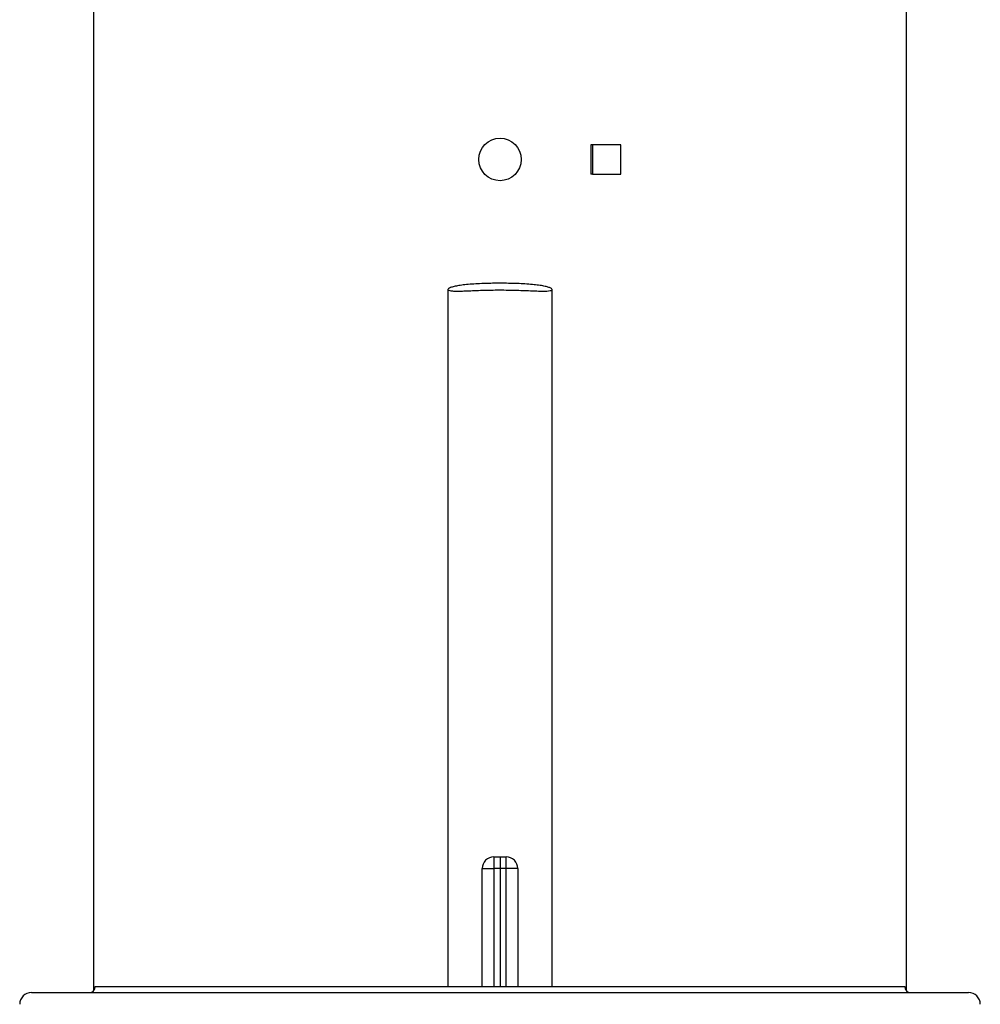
# Model space of a CAD drawing. Header units: millimetres. Extents: x 1138 to 2671, y 634 to 3411.
# Tile 3 of 6: x 1374 to 2187, y 1744 to 2578. Entities that reach past the tile are written whole.
import ezdxf

# ---------------------------------------------------------------- set-up
doc = ezdxf.new("R2010")
doc.units = ezdxf.units.MM

msp = doc.modelspace()

# ---------------------------------------------------------------- linework, layer by layer
at = {"color": 7, "linetype": 'Continuous', "lineweight": 25}
for p, q in [((1436.79, 2598.48), (1436.79, 1755.52)), ((2124.79, 1755.52), (2124.79, 2598.48)), ((1857.69, 2471.95), (1857.69, 2446.95)), ((1859.04, 2471.95), (1857.69, 2471.95)), ((1859.04, 2471.95), (1859.04, 2446.95)), ((1883.19, 2471.95), (1859.04, 2471.95)), ((1883.19, 2446.95), (1883.19, 2471.95)), ((1859.04, 2446.95), (1857.69, 2446.95)), ((1859.04, 2446.95), (1883.19, 2446.95)), ((1736.74, 2349.37), (1736.74, 1759.09)), ((1824.83, 1759.09), (1824.83, 2349.38)), ((1775.61, 1869), (1780.79, 1869.09)), ((1780.79, 1869.09), (1780.79, 1859.09)), ((1780.79, 1869.09), (1785.96, 1869)), ((1765.79, 1859), (1775.61, 1859)), ((1765.79, 1759.09), (1765.79, 1859)), ((1780.79, 1859.09), (1775.61, 1859)), ((1780.79, 1859.09), (1780.79, 1759.09)), ((1785.96, 1859), (1780.79, 1859.09)), ((1795.79, 1859), (1785.96, 1859)), ((1795.79, 1859), (1795.79, 1759.09)), ((1438.29, 1759.09), (2123.29, 1759.09)), ((1384.29, 1754.09), (2177.29, 1754.09))]:
    msp.add_line(p, q, dxfattribs=at)
at = {"color": 1, "linetype": 'Continuous', "lineweight": 25}
for p, q in [((1775.61, 1859), (1775.61, 1759.09)), ((1785.96, 1759.09), (1785.96, 1859))]:
    msp.add_line(p, q, dxfattribs=at)
at = {"color": 7, "linetype": 'Continuous', "lineweight": 25}
msp.add_circle((1780.79, 2459.45), 18, dxfattribs=at)
for centre, radius, start, end in [((1775.79, 1859), 10, 91, 180), ((1918.89, 1864), 143.36, 178.00158, 181.99842), ((1642.69, 1864), 143.36, 358.00158, 1.99842), ((1785.79, 1859), 10, 0, 89), ((1433.29, 1759.09), 5, 270, 0), ((2128.29, 1759.09), 5, 180, 270), ((1384.29, 1744.09), 10, 90, 180), ((2177.29, 1744.09), 10, 0, 90)]:
    msp.add_arc(centre, radius, start, end, dxfattribs=at)
msp.add_open_spline([(1780.79, 2354.59), (1783.22, 2354.58), (1788.15, 2354.56), (1795.3, 2354.37), (1802.11, 2354.05), (1808.25, 2353.58), (1813.67, 2352.96), (1818.13, 2352.22), (1821.58, 2351.36), (1823.88, 2350.48), (1824.97, 2349.62), (1824.79, 2348.88), (1823.33, 2348.32), (1820.69, 2348), (1816.91, 2347.91), (1812.19, 2348.03), (1806.56, 2348.28), (1800.24, 2348.55), (1793.29, 2348.77), (1786.03, 2348.91), (1778.55, 2348.93), (1771.21, 2348.84), (1764.08, 2348.65), (1757.49, 2348.39), (1751.49, 2348.11), (1746.37, 2347.93), (1742.18, 2347.94), (1739.12, 2348.17), (1737.23, 2348.64), (1736.54, 2349.29), (1737.08, 2350.09), (1738.82, 2350.97), (1741.77, 2351.85), (1745.84, 2352.65), (1750.95, 2353.34), (1756.87, 2353.87), (1763.51, 2354.26), (1769.85, 2354.47), (1775.68, 2354.58), (1779.08, 2354.59), (1780.79, 2354.59)], degree=3, knots=[0, 0, 0, 0, 0.02628, 0.053322, 0.079602, 0.106643, 0.132946, 0.160003, 0.186487, 0.213724, 0.240463, 0.267983, 0.294567, 0.321949, 0.348057, 0.374924, 0.401012, 0.427838, 0.45425, 0.481431, 0.507786, 0.534909, 0.561214, 0.588279, 0.614667, 0.641822, 0.668168, 0.695297, 0.721324, 0.748095, 0.774324, 0.801286, 0.827969, 0.855424, 0.882114, 0.909593, 0.936007, 0.963195, 0.981472, 1, 1, 1, 1], dxfattribs=at)

doc.saveas('drawing.dxf')
